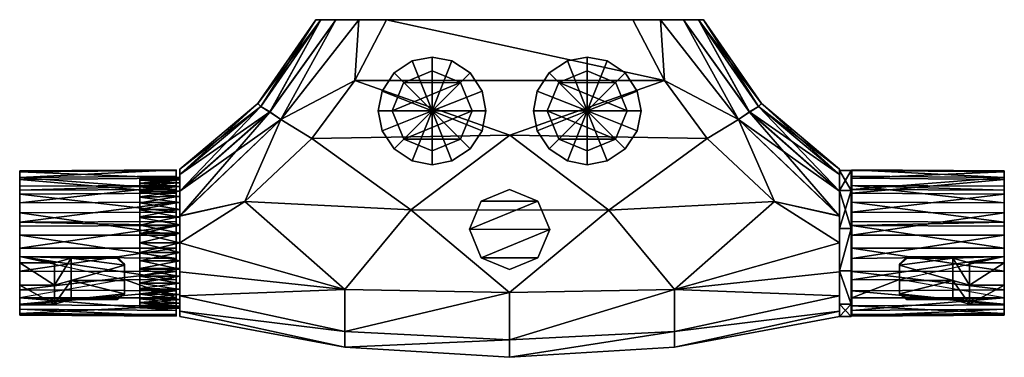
# Model space of a CAD drawing. Header units: millimetres. Extents: x -126 to 128, y -87 to 0.
import ezdxf

# ---------------------------------------------------------------- set-up
doc = ezdxf.new("R2010")
doc.units = ezdxf.units.MM
for name, color, linetype in [('BLUE', 169, 'Continuous'), ('CHROME01', 251, 'Continuous'), ('CHROME03', 251, 'Continuous'), ('RED', 26, 'Continuous')]:
    doc.layers.add(name, color=color, linetype=linetype)

msp = doc.modelspace()

# ---------------------------------------------------------------- meshes
at = {"layer": 'BLUE'}
mesh = msp.add_polyface(dxfattribs=at)
corners = [(85.02, -38.83, -3.54), (88.01, -38.83, -3.54), (85.02, -38.83, 3.54), (88.01, -38.83, 3.54), (88.01, -44.01, -13.38), (85.02, -44.01, -13.38), (88.01, -53.8, -18.64), (85.02, -53.8, -18.64), (88.01, -64.73, 17.57), (85.02, -64.73, 17.57), (88.01, -53.8, 18.64), (85.02, -53.8, 18.64), (88.01, -44.01, 13.38), (85.02, -44.01, 13.38)]
mesh.append_faces([[corners[k] for k in face] for face in [(2, 3, 1), (3, 2, 13)]], dxfattribs={"vtx0": -1, "vtx2": -1})
mesh.append_faces([[corners[k] for k in face] for face in [(4, 6, 5), (8, 10, 9), (10, 12, 11), (12, 3, 13)]], dxfattribs={"vtx1": -1})
mesh.append_faces([[corners[k] for k in face] for face in [(0, 2, 1), (1, 4, 0)]], dxfattribs={"vtx1": -1, "vtx2": -1})
mesh.append_faces([[corners[k] for k in face] for face in [(4, 5, 0), (6, 7, 5), (10, 11, 9), (12, 13, 11)]], dxfattribs={"vtx2": -1})
at = {"layer": 'CHROME01'}
mesh = msp.add_polyface(dxfattribs=at)
corners = [(-84.99, -50.57, 17.7), (-85, -57.51, 19), (-39.91, -15.66, 20.27), (-31.74, 0, 19.25), (-48.65, 0, 7.18), (-50, 0), (-64.94, -21.55), (-85, -38.5), (-50.95, -30.57, 20.64), (-68.29, -46.87, 20.15), (-44.79, 0, 13.36), (-85.01, -39.88, 7.12), (-38.87, 0, 17.59), (-85, -44.16, 13.55), (-64.12, -22.39, 7.48), (-61.79, -23.77, 12.84), (-58.96, -25.71, 16.78), (-85, -57.51, -19), (-38.87, 0, -17.61), (-31.74, 0, -19.25), (-85, -39.87, -7.11), (-68.29, -46.87, -20.15), (-39.91, -15.66, -20.27), (-85, -44.16, -13.55), (-48.66, 0, -7.18), (-44.79, 0, -13.36), (-85, -50.58, -17.7), (-50.95, -30.57, -20.64), (-64.12, -22.39, -7.47), (-61.8, -23.8, -12.94), (-58.96, -25.71, -16.78)]
mesh.append_faces([[corners[k] for k in face] for face in [(9, 0, 1), (12, 2, 3), (26, 21, 17), (22, 18, 19)]], dxfattribs={"vtx0": -1})
mesh.append_faces([[corners[k] for k in face] for face in [(11, 14, 7), (8, 16, 9), (4, 15, 10), (13, 15, 11), (10, 16, 12), (24, 28, 5), (20, 28, 23), (25, 29, 24), (23, 29, 26), (27, 30, 22)]], dxfattribs={"vtx0": -1, "vtx1": -1})
mesh.append_faces([[corners[k] for k in face] for face in [(6, 7, 14), (15, 4, 14), (15, 13, 16), (15, 14, 11), (6, 14, 4), (15, 16, 10), (9, 16, 0), (12, 16, 2), (6, 5, 28), (18, 22, 30), (25, 30, 29), (29, 28, 24), (29, 23, 28), (6, 28, 20)]], dxfattribs={"vtx0": -1, "vtx1": -1, "vtx2": -1})
mesh.append_faces([[corners[k] for k in face] for face in [(6, 4, 5), (6, 20, 7), (30, 27, 21), (30, 25, 18), (21, 26, 30)]], dxfattribs={"vtx0": -1, "vtx2": -1})
mesh.append_faces([[corners[k] for k in face] for face in [(8, 2, 16), (13, 0, 16), (30, 26, 29)]], dxfattribs={"vtx1": -1, "vtx2": -1})
mesh = msp.add_polyface(dxfattribs=at)
corners = [(85, -75.11, 7.12), (85, -71.12, 13.25), (85, -64.98, 17.47), (-85, -76.5), (-85, -75.12, 7.12), (-85, -71.12, 13.25), (-85, -64.98, 17.46), (-85, -57.51, 19), (85, -57.5, 19), (68.29, -46.87, 20.15), (-31.74, 0, 19.25), (31.74, 0, 19.25), (-39.91, -15.66, 20.27), (39.91, -15.66, 20.27), (-68.29, -46.87, 20.15), (50.95, -30.57, 20.64), (-50.95, -30.57, 20.64), (0.06, -29.74, 21.86), (0, -82.48, 13.73), (-42.5, -80.37, 12.67), (42.5, -80.37, 12.67), (42.5, -69.47, 19.87), (-42.5, -69.47, 19.87), (0, -70.32, 20.98), (25.53, -49.06, 22.12), (-25.47, -48.99, 22.13), (85, -75.11, -7.12), (85, -76.5), (0, -86.98), (42.5, -84.39), (85, -71.12, -13.25), (85, -64.98, -17.47), (-42.5, -84.39), (-85, -75.12, -7.12), (-85, -71.12, -13.25), (-85, -64.98, -17.46), (-85, -57.51, -19), (85, -57.5, -19), (68.29, -46.87, -20.15), (-31.74, 0, -19.25), (31.74, 0, -19.25), (-39.91, -15.66, -20.27), (39.91, -15.66, -20.27), (-68.29, -46.87, -20.15), (50.95, -30.57, -20.64), (-50.95, -30.57, -20.64), (0.06, -29.74, -21.86), (0, -82.48, -13.73), (-42.5, -80.37, -12.67), (42.5, -80.37, -12.67), (42.5, -69.47, -19.87), (-42.5, -69.47, -19.87), (0, -70.32, -20.98), (25.53, -49.06, -22.12), (-25.47, -48.99, -22.13)]
mesh.append_faces([[corners[k] for k in face] for face in [(29, 26, 27), (33, 32, 3), (42, 39, 40)]], dxfattribs={"vtx0": -1})
mesh.append_faces([[corners[k] for k in face] for face in [(44, 46, 42), (34, 48, 33), (35, 51, 34), (36, 51, 35), (43, 51, 36), (38, 53, 44), (41, 46, 45)]], dxfattribs={"vtx0": -1, "vtx1": -1})
mesh.append_faces([[corners[k] for k in face] for face in [(18, 19, 32), (20, 18, 28), (20, 29, 0), (21, 20, 1), (4, 32, 19), (5, 19, 22), (12, 17, 13), (23, 25, 22), (9, 24, 21), (23, 21, 24), (25, 23, 24), (24, 15, 17), (17, 16, 25), (24, 17, 25), (14, 22, 25), (21, 23, 18), (18, 20, 21), (23, 22, 19), (19, 18, 23), (47, 32, 48), (49, 28, 47), (49, 26, 29), (50, 30, 49), (33, 48, 32), (34, 51, 48), (41, 42, 46), (52, 51, 54), (38, 50, 53), (52, 53, 50), (54, 53, 52), (53, 46, 44), (46, 54, 45), (53, 54, 46), (43, 54, 51), (50, 47, 52), (47, 50, 49), (52, 48, 51), (48, 52, 47)]], dxfattribs={"vtx0": -1, "vtx1": -1, "vtx2": -1})
mesh.append_faces([[corners[k] for k in face] for face in [(18, 32, 28), (20, 28, 29), (20, 0, 1), (21, 1, 2), (21, 2, 8), (21, 8, 9), (13, 10, 12), (25, 16, 14), (47, 28, 32), (49, 29, 28), (49, 30, 26), (50, 31, 30), (50, 37, 31), (50, 38, 37), (42, 41, 39), (54, 43, 45)]], dxfattribs={"vtx0": -1, "vtx2": -1})
mesh.append_faces([[corners[k] for k in face] for face in [(15, 13, 17), (5, 4, 19), (6, 5, 22), (7, 6, 22), (14, 7, 22), (9, 15, 24), (12, 16, 17)]], dxfattribs={"vtx1": -1, "vtx2": -1})
mesh.append_faces([[corners[k] for k in face] for face in [(29, 27, 0), (4, 3, 32), (13, 11, 10)]], dxfattribs={"vtx2": -1})
mesh = msp.add_polyface(dxfattribs=at)
corners = [(44.79, 0, -13.37), (38.86, 0, -17.61), (-44.79, 0, 13.36), (-38.87, 0, 17.59), (-48.65, 0, 7.18), (-50, 0), (-48.66, 0, -7.18), (-44.79, 0, -13.36), (-38.87, 0, -17.61), (-31.74, 0, -19.25), (-31.74, 0, 19.25), (31.74, 0, -19.25), (31.74, 0, 19.25), (38.85, 0, 17.59), (44.79, 0, 13.37), (48.65, 0, 7.19), (50, 0), (48.66, 0, -7.19)]
mesh.append_faces([[corners[k] for k in face] for face in [(11, 0, 1), (10, 2, 3)]], dxfattribs={"vtx0": -1})
mesh.append_faces([[corners[k] for k in face] for face in [(12, 9, 10), (13, 11, 12), (14, 11, 13), (15, 11, 14), (16, 11, 15), (17, 11, 16), (0, 11, 17)]], dxfattribs={"vtx0": -1, "vtx1": -1})
mesh.append_faces([[corners[k] for k in face] for face in [(10, 4, 2), (10, 5, 4), (10, 6, 5), (10, 7, 6), (10, 8, 7), (10, 9, 8), (12, 11, 9)]], dxfattribs={"vtx0": -1, "vtx2": -1})
mesh = msp.add_polyface(dxfattribs=at)
corners = [(84.99, -50.57, 17.7), (85, -57.51, 19), (39.91, -15.66, 20.27), (31.74, 0, 19.25), (48.65, 0, 7.18), (50, 0), (64.94, -21.55), (85, -38.5), (50.95, -30.57, 20.64), (68.29, -46.87, 20.15), (44.79, 0, 13.36), (85.01, -39.88, 7.12), (38.87, 0, 17.59), (85, -44.16, 13.55), (64.12, -22.39, 7.48), (61.79, -23.77, 12.84), (58.96, -25.71, 16.78), (85, -57.51, -19), (38.87, 0, -17.61), (31.74, 0, -19.25), (85, -39.87, -7.11), (68.29, -46.87, -20.15), (39.91, -15.66, -20.27), (85, -44.16, -13.55), (48.66, 0, -7.18), (44.79, 0, -13.36), (85, -50.58, -17.7), (50.95, -30.57, -20.64), (64.12, -22.39, -7.47), (61.8, -23.8, -12.94), (58.96, -25.71, -16.78)]
mesh.append_faces([[corners[k] for k in face] for face in [(8, 16, 2), (13, 16, 0), (30, 29, 26)]], dxfattribs={"vtx0": -1, "vtx1": -1})
mesh.append_faces([[corners[k] for k in face] for face in [(6, 14, 7), (15, 14, 4), (15, 16, 13), (15, 11, 14), (6, 4, 14), (15, 10, 16), (9, 0, 16), (12, 2, 16), (6, 28, 5), (18, 30, 22), (25, 29, 30), (29, 24, 28), (29, 28, 23), (6, 20, 28)]], dxfattribs={"vtx0": -1, "vtx1": -1, "vtx2": -1})
mesh.append_faces([[corners[k] for k in face] for face in [(6, 5, 4), (6, 7, 20), (30, 21, 27), (30, 18, 25), (21, 30, 26)]], dxfattribs={"vtx0": -1, "vtx2": -1})
mesh.append_faces([[corners[k] for k in face] for face in [(11, 7, 14), (8, 9, 16), (4, 10, 15), (13, 11, 15), (10, 12, 16), (24, 5, 28), (20, 23, 28), (25, 24, 29), (23, 26, 29), (27, 22, 30)]], dxfattribs={"vtx1": -1, "vtx2": -1})
mesh.append_faces([[corners[k] for k in face] for face in [(9, 1, 0), (12, 3, 2), (26, 17, 21), (22, 19, 18)]], dxfattribs={"vtx2": -1})
mesh = msp.add_polyface(dxfattribs=at)
corners = [(-20, -37.38, 20.26), (-25.12, -36.4, 20.26), (-29.81, -33.31, 20.26), (-32.9, -28.61, 20.26), (-33.88, -23.5, 20.26), (-32.9, -18.39, 20.26), (-33.88, -23.5, 22.56), (-32.9, -18.39, 22.56), (-29.81, -13.69, 20.26), (-25.11, -10.6, 20.26), (-20, -9.62, 20.26), (-14.89, -10.6, 20.26), (-10.19, -13.69, 20.26), (-7.1, -18.39, 20.26), (-6.12, -23.5, 20.26), (-7.1, -28.61, 20.26), (-10.19, -33.31, 20.26), (-14.88, -36.4, 20.26), (-7.1, -28.61, 22.56), (-7.1, -18.39, 22.56), (-14.88, -10.61, 22.56), (-20, -9.62, 22.56), (-25.12, -10.61, 22.56), (-29.81, -13.69, 22.56), (-20, -23.5, 23.56), (-32.9, -28.61, 22.56), (-29.81, -33.31, 22.56), (-25.11, -36.4, 22.56), (-20, -37.38, 22.56), (-14.89, -36.4, 22.56), (-10.19, -33.31, 22.56), (-10.19, -13.69, 22.56), (-6.12, -23.5, 22.56)]
mesh.append_faces([[corners[k] for k in face] for face in [(27, 1, 28), (26, 2, 27), (25, 3, 26), (23, 8, 7), (22, 9, 23), (21, 10, 22), (20, 11, 21), (18, 15, 32), (30, 16, 18), (29, 24, 28), (21, 24, 20), (32, 24, 18), (6, 24, 7), (30, 24, 29), (31, 24, 19), (26, 24, 25), (23, 24, 22)]], dxfattribs={"vtx0": -1, "vtx1": -1})
mesh.append_faces([[corners[k] for k in face] for face in [(17, 29, 28), (6, 4, 3), (7, 5, 4), (31, 12, 11), (19, 13, 12), (32, 14, 13), (29, 17, 16)]], dxfattribs={"vtx0": -1, "vtx2": -1})
mesh.append_faces([[corners[k] for k in face] for face in [(0, 17, 28), (1, 0, 28), (2, 1, 27), (3, 2, 26), (25, 6, 3), (6, 7, 4), (8, 5, 7), (9, 8, 23), (10, 9, 22), (11, 10, 21), (20, 31, 11), (31, 19, 12), (19, 32, 13), (15, 14, 32), (16, 15, 18), (30, 29, 16), (31, 20, 24), (32, 19, 24), (30, 18, 24), (26, 27, 24), (27, 28, 24), (6, 25, 24), (23, 7, 24), (21, 22, 24)]], dxfattribs={"vtx1": -1, "vtx2": -1})
mesh = msp.add_polyface(dxfattribs=at)
corners = [(20, -37.38, 20.26), (25.12, -36.4, 20.26), (29.81, -33.31, 20.26), (32.9, -28.61, 20.26), (33.88, -23.5, 20.26), (32.9, -18.39, 20.26), (33.88, -23.5, 22.56), (32.9, -18.39, 22.56), (29.81, -13.69, 20.26), (25.11, -10.6, 20.26), (20, -9.62, 20.26), (14.89, -10.6, 20.26), (10.19, -13.69, 20.26), (7.1, -18.39, 20.26), (6.12, -23.5, 20.26), (7.1, -28.61, 20.26), (10.19, -33.31, 20.26), (14.88, -36.4, 20.26), (7.1, -28.61, 22.56), (7.1, -18.39, 22.56), (14.88, -10.61, 22.56), (20, -9.62, 22.56), (25.12, -10.61, 22.56), (29.81, -13.69, 22.56), (20, -23.5, 23.56), (32.9, -28.61, 22.56), (29.81, -33.31, 22.56), (25.11, -36.4, 22.56), (20, -37.38, 22.56), (14.89, -36.4, 22.56), (10.19, -33.31, 22.56), (10.19, -13.69, 22.56), (6.12, -23.5, 22.56)]
mesh.append_faces([[corners[k] for k in face] for face in [(0, 28, 17), (25, 3, 6), (6, 4, 7), (20, 11, 31), (31, 12, 19), (19, 13, 32), (30, 16, 29), (31, 24, 20), (32, 24, 19), (30, 24, 18), (26, 24, 27), (27, 24, 28), (6, 24, 25), (23, 24, 7), (21, 24, 22)]], dxfattribs={"vtx0": -1, "vtx1": -1})
mesh.append_faces([[corners[k] for k in face] for face in [(28, 0, 1), (27, 1, 2), (26, 2, 3), (7, 5, 8), (23, 8, 9), (22, 9, 10), (21, 10, 11), (32, 14, 15), (18, 15, 16)]], dxfattribs={"vtx0": -1, "vtx2": -1})
mesh.append_faces([[corners[k] for k in face] for face in [(28, 29, 17), (27, 28, 1), (26, 27, 2), (25, 26, 3), (3, 4, 6), (4, 5, 7), (23, 7, 8), (22, 23, 9), (21, 22, 10), (20, 21, 11), (11, 12, 31), (12, 13, 19), (13, 14, 32), (18, 32, 15), (30, 18, 16), (16, 17, 29), (29, 28, 24), (21, 20, 24), (32, 18, 24), (6, 7, 24), (30, 29, 24), (31, 19, 24), (26, 25, 24), (23, 22, 24)]], dxfattribs={"vtx1": -1, "vtx2": -1})
mesh = msp.add_polyface(dxfattribs=at)
corners = [(-20, -33.82, -28.95), (-27.34, -16.24, -28.95), (-20, -13.17, -28.95), (-30.32, -23.45, -28.95), (-27.3, -30.8, -28.95), (-12.7, -16.2, -28.95), (-9.67, -23.5, -28.95), (-12.7, -30.8, -28.95), (-20, -13.17, -19.35), (-27.34, -16.24, -19.35), (-30.32, -23.45, -19.35), (-27.3, -30.8, -19.35), (-20, -33.82, -19.35), (-12.7, -30.8, -19.35), (-9.67, -23.5, -19.35), (-12.7, -16.2, -19.35)]
mesh.append_faces([[corners[k] for k in face] for face in [(5, 1, 2)]], dxfattribs={"vtx0": -1})
mesh.append_faces([[corners[k] for k in face] for face in [(7, 4, 6), (15, 5, 8), (1, 9, 2), (3, 10, 1), (7, 13, 0), (5, 15, 6)]], dxfattribs={"vtx0": -1, "vtx1": -1})
mesh.append_faces([[corners[k] for k in face] for face in [(5, 3, 1), (6, 4, 3)]], dxfattribs={"vtx0": -1, "vtx2": -1})
mesh.append_faces([[corners[k] for k in face] for face in [(0, 4, 7), (4, 11, 3), (0, 12, 4)]], dxfattribs={"vtx1": -1})
mesh.append_faces([[corners[k] for k in face] for face in [(5, 6, 3), (10, 9, 1), (11, 10, 3), (7, 6, 13)]], dxfattribs={"vtx1": -1, "vtx2": -1})
mesh.append_faces([[corners[k] for k in face] for face in [(5, 2, 8), (9, 8, 2), (12, 11, 4), (13, 12, 0), (6, 14, 13), (15, 14, 6)]], dxfattribs={"vtx2": -1})
mesh = msp.add_polyface(dxfattribs=at)
corners = [(20, -33.82, -28.95), (27.34, -16.24, -28.95), (20, -13.17, -28.95), (30.32, -23.45, -28.95), (27.3, -30.8, -28.95), (12.7, -16.2, -28.95), (9.67, -23.5, -28.95), (12.7, -30.8, -28.95), (20, -13.17, -19.35), (27.34, -16.24, -19.35), (30.32, -23.45, -19.35), (27.3, -30.8, -19.35), (20, -33.82, -19.35), (12.7, -30.8, -19.35), (9.67, -23.5, -19.35), (12.7, -16.2, -19.35)]
mesh.append_faces([[corners[k] for k in face] for face in [(5, 3, 6), (7, 13, 6)]], dxfattribs={"vtx0": -1, "vtx1": -1})
mesh.append_faces([[corners[k] for k in face] for face in [(5, 1, 3), (1, 9, 10), (3, 10, 11)]], dxfattribs={"vtx0": -1, "vtx2": -1})
mesh.append_faces([[corners[k] for k in face] for face in [(0, 7, 4), (4, 3, 11), (0, 4, 12)]], dxfattribs={"vtx1": -1})
mesh.append_faces([[corners[k] for k in face] for face in [(3, 4, 6), (7, 6, 4), (15, 8, 5), (1, 2, 9), (3, 1, 10), (7, 0, 13), (5, 6, 15)]], dxfattribs={"vtx1": -1, "vtx2": -1})
mesh.append_faces([[corners[k] for k in face] for face in [(5, 2, 1), (8, 2, 5), (2, 8, 9), (4, 11, 12), (0, 12, 13), (13, 14, 6), (6, 14, 15)]], dxfattribs={"vtx2": -1})
mesh = msp.add_polyface(dxfattribs=at)
corners = [(-86, -66.99, 16.45), (-86, -61.49, 18.57), (-86, -55.52, 18.89), (-86, -49.62, 17.28), (-86, -38.88, 3.7), (-86, -44.69, 14.02), (-86, -40.86, 9.15), (-86, -38.66, -2.33), (-86, -40.35, -8.14), (-86, -42.72, -14.9), (-86, -51.98, -20.25), (-86, -47, -18.17), (-86, -53.02, -18.44), (-86, -43.76, -13.1), (-86, -58.87, -18.93), (-86, -64.9, -17.48), (-86, -73.76, -9.8), (-86, -74.92, 7.57), (-86, -75.99, -4.29), (-86, -76.41, 1.69), (-86, -71.67, 12.65), (-86, -69.84, -14.42), (-126.3, -66.36, 7.03), (-126.3, -69.09, 7.76), (-126.3, -70.65, 10.46), (-126.3, -73.19, 6.03), (-126.3, -74.27, 0.95), (-126.3, -73.8, -4.06), (-126.3, -72.05, -8.39), (-126.3, -67.94, -13.16), (-126.3, -61.85, -16.22), (-126.3, -55.05, -16.61), (-126.3, -49.1, -14.54), (-126.3, -44.33, -10.43), (-126.3, -41.27, -4.34), (-126.3, -40.88, 2.46), (-126.3, -42.95, 8.41), (-126.3, -45.83, 12.09), (-126.3, -49.93, 15.01), (-126.3, -54.87, 16.6), (-126.3, -59.98, 16.63), (-126.3, -58.42, 13.93), (-126.3, -59.15, 11.19), (-126.3, -71.64, 12.18), (-126.3, -74.62, 7.44), (-126.3, -76.09, 1.66), (-126.3, -75.67, -4.21), (-126.3, -73.48, -9.63), (-126.3, -69.63, -14.17), (-126.3, -64.77, -17.18), (-126.3, -58.84, -18.6), (-126.3, -53.19, -18.15), (-126.3, -52.17, -19.92), (-126.3, -40.65, -8), (-126.3, -38.98, -2.29), (-126.3, -39.2, 3.64), (-126.3, -44.91, 13.78), (-126.3, -49.75, 16.98), (-126.3, -55.55, 18.57), (-126.3, -60.97, 18.34), (-126.3, -43.93, -12.8), (-126.3, -47.18, -17.86), (-126.3, -42.91, -14.58), (-126.3, -41.15, 8.99), (-99.3, -66.94, 16.36)]
mesh.append_faces([[corners[k] for k in face] for face in [(0, 2, 1), (5, 4, 6), (4, 8, 7), (13, 11, 9), (11, 12, 10), (58, 40, 59)]], dxfattribs={"vtx0": -1})
mesh.append_faces([[corners[k] for k in face] for face in [(2, 4, 3), (8, 12, 13), (12, 8, 14), (14, 8, 15), (15, 8, 21), (21, 20, 16), (16, 20, 18), (17, 18, 20), (20, 2, 0), (22, 25, 23), (41, 38, 42), (42, 32, 22), (43, 25, 44), (44, 26, 45), (45, 27, 46), (46, 28, 47), (47, 29, 48), (48, 30, 49), (49, 30, 50), (50, 31, 51), (51, 32, 52), (60, 34, 53), (53, 34, 54), (54, 35, 55), (56, 38, 57), (57, 39, 58), (52, 32, 61), (61, 32, 62), (1, 59, 0), (2, 58, 1), (3, 57, 2), (5, 56, 3), (6, 63, 5), (4, 55, 6), (7, 54, 4), (8, 53, 7), (15, 49, 14), (21, 48, 15), (16, 47, 21), (18, 46, 16), (19, 45, 18), (17, 44, 19), (20, 43, 17), (0, 64, 20), (11, 61, 9)]], dxfattribs={"vtx0": -1, "vtx1": -1})
mesh.append_faces([[corners[k] for k in face] for face in [(11, 13, 12), (2, 8, 4), (20, 8, 2), (20, 21, 8), (25, 22, 26), (26, 22, 27), (27, 22, 28), (28, 22, 29), (29, 22, 30), (30, 22, 31), (31, 22, 32), (32, 42, 33), (33, 42, 34), (34, 42, 35), (35, 42, 36), (36, 42, 37), (37, 42, 38), (38, 41, 39), (40, 58, 39), (39, 57, 38), (38, 56, 37), (37, 56, 36), (36, 55, 35), (35, 54, 34), (34, 60, 33), (32, 51, 31), (31, 50, 30), (30, 48, 29), (29, 47, 28), (28, 46, 27), (27, 45, 26), (26, 44, 25), (32, 33, 60), (59, 64, 0), (64, 43, 20)]], dxfattribs={"vtx0": -1, "vtx1": -1, "vtx2": -1})
mesh.append_faces([[corners[k] for k in face] for face in [(39, 41, 40), (25, 43, 24), (36, 63, 55), (36, 56, 63)]], dxfattribs={"vtx0": -1, "vtx2": -1})
mesh.append_faces([[corners[k] for k in face] for face in [(51, 12, 50), (10, 52, 11), (13, 9, 60), (51, 52, 12)]], dxfattribs={"vtx1": -1})
mesh.append_faces([[corners[k] for k in face] for face in [(5, 3, 4), (24, 23, 25), (60, 62, 32), (58, 59, 1), (57, 58, 2), (56, 57, 3), (63, 56, 5), (55, 63, 6), (54, 55, 4), (53, 54, 7), (8, 13, 53), (49, 50, 14), (48, 49, 15), (47, 48, 21), (46, 47, 16), (45, 46, 18), (44, 45, 19), (43, 44, 17), (12, 14, 50), (52, 61, 11)]], dxfattribs={"vtx1": -1, "vtx2": -1})
mesh.append_faces([[corners[k] for k in face] for face in [(17, 19, 18), (13, 60, 53), (61, 62, 9), (9, 62, 60), (52, 10, 12)]], dxfattribs={"vtx2": -1})
mesh = msp.add_polyface(dxfattribs=at)
corners = [(-85, -74.24, -2.49), (-85, -74.43, 0.01), (-95.3, -74.25, 0.01), (-95.3, -74.07, -2.47), (-85, -73.78, -4.63), (-95.3, -73.61, -4.58), (-85, -73.07, -6.64), (-95.3, -72.91, -6.56), (-85, -72.1, -8.56), (-95.3, -71.95, -8.47), (-85, -70.86, -10.39), (-95.3, -70.72, -10.28), (-85, -69.53, -11.9), (-95.3, -69.4, -11.78), (-85, -67.96, -13.3), (-95.3, -67.85, -13.16), (-85, -66.15, -14.55), (-95.3, -66.06, -14.39), (-85, -64.31, -15.49), (-95.3, -64.23, -15.33), (-85, -62.1, -16.29), (-95.3, -62.05, -16.11), (-85, -59.97, -16.74), (-95.3, -59.94, -16.56), (-85, -57.5, -16.92), (-95.3, -57.5, -16.74), (-85, -55, -16.74), (-95.3, -55.03, -16.56), (-85, -52.86, -16.27), (-95.3, -52.91, -16.1), (-85, -50.86, -15.56), (-95.3, -50.93, -15.4), (-85, -48.93, -14.59), (-95.3, -49.02, -14.44), (-85, -47.1, -13.35), (-95.3, -47.21, -13.21), (-85, -45.59, -12.02), (-95.3, -45.71, -11.89), (-85, -44.19, -10.45), (-95.3, -44.33, -10.34), (-85, -42.95, -8.64), (-95.3, -43.1, -8.55), (-85, -42, -6.8), (-95.3, -42.16, -6.73), (-85, -41.21, -4.59), (-95.3, -41.38, -4.54), (-85, -40.75, -2.46), (-95.3, -40.93, -2.43), (-85, -40.57, 0.01), (-95.3, -40.75, 0.01), (-85, -40.76, 2.51), (-95.3, -40.93, 2.48), (-85, -41.22, 4.65), (-95.3, -41.39, 4.6), (-85, -41.93, 6.65), (-95.3, -42.09, 6.58), (-85, -42.9, 8.58), (-95.3, -43.05, 8.49), (-85, -44.14, 10.41), (-95.3, -44.28, 10.3), (-85, -45.47, 11.92), (-95.3, -45.6, 11.8), (-85, -47.04, 13.32), (-95.3, -47.15, 13.18), (-85, -48.85, 14.56), (-95.3, -48.94, 14.41), (-85, -50.69, 15.51), (-95.3, -50.77, 15.34), (-85, -52.9, 16.3), (-95.3, -52.95, 16.13), (-85, -55.03, 16.76), (-95.3, -55.06, 16.58), (-85, -57.5, 16.94), (-95.3, -57.5, 16.76), (-85, -60, 16.75), (-95.3, -59.97, 16.57), (-85, -62.14, 16.29), (-95.3, -62.09, 16.12), (-85, -64.14, 15.58), (-95.3, -64.07, 15.41), (-85, -66.07, 14.61), (-95.3, -65.98, 14.46), (-85, -67.9, 13.37), (-95.3, -67.79, 13.22), (-85, -69.41, 12.04), (-95.3, -69.29, 11.91), (-85, -70.81, 10.47), (-95.3, -70.67, 10.36), (-85, -72.05, 8.66), (-95.3, -71.9, 8.57), (-85, -73, 6.82), (-95.3, -72.84, 6.74), (-85, -73.79, 4.6), (-95.3, -73.62, 4.56), (-85, -74.25, 2.48), (-95.3, -74.07, 2.45)]
mesh.append_faces([[corners[k] for k in face] for face in [(1, 2, 3), (0, 3, 5), (4, 5, 7), (6, 7, 9), (8, 9, 11), (10, 11, 13), (12, 13, 15), (14, 15, 17), (16, 17, 19), (18, 19, 21), (20, 21, 23), (22, 23, 25), (24, 25, 27), (26, 27, 29), (28, 29, 31), (30, 31, 33), (32, 33, 35), (34, 35, 37), (36, 37, 39), (38, 39, 41), (40, 41, 43), (42, 43, 45), (44, 45, 47), (46, 47, 49), (48, 49, 51), (50, 51, 53), (52, 53, 55), (54, 55, 57), (56, 57, 59), (58, 59, 61), (60, 61, 63), (62, 63, 65), (64, 65, 67), (66, 67, 69), (68, 69, 71), (70, 71, 73), (72, 73, 75), (74, 75, 77), (76, 77, 79), (78, 79, 81), (80, 81, 83), (82, 83, 85), (84, 85, 87), (86, 87, 89), (88, 89, 91), (90, 91, 93), (92, 93, 95), (94, 95, 2)]], dxfattribs={"vtx0": -1, "vtx2": -1})
mesh.append_faces([[corners[k] for k in face] for face in [(0, 1, 3), (4, 0, 5), (6, 4, 7), (8, 6, 9), (10, 8, 11), (12, 10, 13), (14, 12, 15), (16, 14, 17), (18, 16, 19), (20, 18, 21), (22, 20, 23), (24, 22, 25), (26, 24, 27), (28, 26, 29), (30, 28, 31), (32, 30, 33), (34, 32, 35), (36, 34, 37), (38, 36, 39), (40, 38, 41), (42, 40, 43), (44, 42, 45), (46, 44, 47), (48, 46, 49), (50, 48, 51), (52, 50, 53), (54, 52, 55), (56, 54, 57), (58, 56, 59), (60, 58, 61), (62, 60, 63), (64, 62, 65), (66, 64, 67), (68, 66, 69), (70, 68, 71), (72, 70, 73), (74, 72, 75), (76, 74, 77), (78, 76, 79), (80, 78, 81), (82, 80, 83), (84, 82, 85), (86, 84, 87), (88, 86, 89), (90, 88, 91), (92, 90, 93), (94, 92, 95), (1, 94, 2)]], dxfattribs={"vtx1": -1, "vtx2": -1})
mesh = msp.add_polyface(dxfattribs=at)
corners = [(-85, -44.16, 13.55), (-85.01, -39.88, 7.12), (-85, -39.87, -7.11), (-85, -44.16, -13.55), (-85, -50.58, -17.7), (-85, -57.51, -19), (-85, -64.98, -17.46), (-85, -71.12, -13.25), (-85, -75.12, -7.12), (-85, -76.5), (-85, -75.12, 7.12), (-85, -71.12, 13.25), (-85, -64.98, 17.46), (-85, -38.5), (-85, -57.51, 19), (-84.99, -50.57, 17.7)]
mesh.append_faces([[corners[k] for k in face] for face in [(13, 0, 1), (4, 2, 3)]], dxfattribs={"vtx0": -1})
mesh.append_faces([[corners[k] for k in face] for face in [(5, 2, 4), (6, 2, 5), (7, 2, 6), (8, 2, 7), (9, 2, 8), (10, 2, 9), (11, 2, 10), (12, 2, 11), (14, 2, 12), (15, 13, 14), (0, 13, 15)]], dxfattribs={"vtx0": -1, "vtx1": -1})
mesh.append_faces([[corners[k] for k in face] for face in [(14, 13, 2)]], dxfattribs={"vtx0": -1, "vtx2": -1})
mesh = msp.add_polyface(dxfattribs=at)
corners = [(85, -44.16, -13.55), (85, -39.87, -7.11), (85.01, -39.88, 7.11), (85, -44.16, 13.55), (85, -50.57, 17.7), (85, -57.5, 19), (85, -64.98, 17.47), (85, -71.12, 13.25), (85, -75.11, 7.12), (85, -76.5), (85, -75.11, -7.12), (85, -71.12, -13.25), (85, -64.98, -17.47), (85, -38.5), (85, -57.5, -19), (85, -50.57, -17.7)]
mesh.append_faces([[corners[k] for k in face] for face in [(13, 0, 1), (4, 2, 3)]], dxfattribs={"vtx0": -1})
mesh.append_faces([[corners[k] for k in face] for face in [(5, 2, 4), (6, 2, 5), (7, 2, 6), (8, 2, 7), (9, 2, 8), (10, 2, 9), (11, 2, 10), (12, 2, 11), (14, 2, 12), (15, 13, 14), (0, 13, 15)]], dxfattribs={"vtx0": -1, "vtx1": -1})
mesh.append_faces([[corners[k] for k in face] for face in [(14, 13, 2)]], dxfattribs={"vtx0": -1, "vtx2": -1})
mesh = msp.add_polyface(dxfattribs=at)
corners = [(127.52, -66.36, 7.02), (127.52, -69.09, 7.75), (127.52, -70.65, 10.45), (127.52, -73.19, 6.02), (127.52, -74.27, 0.94), (127.52, -73.8, -4.07), (127.52, -72.05, -8.4), (127.52, -67.94, -13.17), (127.52, -61.85, -16.23), (127.52, -55.05, -16.62), (127.52, -49.1, -14.55), (127.52, -44.33, -10.44), (127.52, -41.27, -4.35), (127.52, -40.88, 2.45), (127.52, -42.95, 8.4), (127.52, -45.83, 12.08), (127.52, -49.93, 15), (127.52, -54.87, 16.59), (127.52, -59.98, 16.62), (127.52, -58.42, 13.92), (127.52, -59.15, 11.19), (127.52, -71.64, 12.17), (127.52, -74.62, 7.43), (127.52, -76.09, 1.65), (127.52, -75.67, -4.22), (127.52, -73.48, -9.64), (127.52, -69.63, -14.18), (127.52, -64.77, -17.19), (127.52, -58.84, -18.61), (127.52, -53.19, -18.15), (127.52, -52.17, -19.93), (127.52, -40.65, -8.01), (127.52, -38.98, -2.29), (127.52, -39.2, 3.63), (127.52, -44.91, 13.77), (127.52, -49.75, 16.97), (127.52, -55.55, 18.56), (127.52, -60.97, 18.33), (127.52, -43.93, -12.81), (127.52, -47.18, -17.87), (127.52, -42.91, -14.59), (127.52, -41.15, 8.98), (100.52, -66.94, 16.35), (88.22, -66.99, 16.44), (88.22, -61.49, 18.56), (88.22, -55.52, 18.88), (88.22, -49.62, 17.27), (88.22, -44.69, 14.01), (88.22, -40.86, 9.14), (88.22, -38.88, 3.69), (88.22, -38.66, -2.33), (88.22, -40.35, -8.15), (88.22, -43.76, -13.11), (88.22, -53.02, -18.45), (88.22, -58.87, -18.94), (88.22, -64.9, -17.49), (88.22, -69.84, -14.43), (88.22, -73.76, -9.81), (88.22, -75.99, -4.3), (88.22, -76.41, 1.68), (88.22, -74.92, 7.56), (88.22, -71.67, 12.64), (88.22, -47, -18.18), (88.22, -42.72, -14.91), (88.22, -51.98, -20.26)]
mesh.append_faces([[corners[k] for k in face] for face in [(2, 3, 1), (38, 10, 40), (51, 31, 52)]], dxfattribs={"vtx0": -1, "vtx1": -1})
mesh.append_faces([[corners[k] for k in face] for face in [(3, 4, 0), (4, 5, 0), (5, 6, 0), (6, 7, 0), (7, 8, 0), (8, 9, 0), (9, 10, 0), (10, 11, 20), (11, 12, 20), (12, 13, 20), (13, 14, 20), (14, 15, 20), (15, 16, 20), (16, 17, 19), (18, 17, 36), (17, 16, 35), (16, 15, 34), (15, 14, 34), (14, 13, 33), (13, 12, 32), (12, 11, 38), (10, 9, 29), (9, 8, 28), (8, 7, 26), (7, 6, 25), (6, 5, 24), (5, 4, 23), (4, 3, 22), (10, 38, 11), (43, 42, 37), (61, 21, 42)]], dxfattribs={"vtx0": -1, "vtx1": -1, "vtx2": -1})
mesh.append_faces([[corners[k] for k in face] for face in [(17, 18, 19), (3, 2, 21), (14, 33, 41), (14, 41, 34), (44, 37, 36), (45, 36, 35), (46, 35, 34), (47, 34, 41), (48, 41, 33), (49, 33, 32), (50, 32, 31), (54, 28, 27), (55, 27, 26), (56, 26, 25), (57, 25, 24), (58, 24, 23), (59, 23, 22), (60, 22, 21), (28, 54, 53), (62, 39, 30)]], dxfattribs={"vtx0": -1, "vtx2": -1})
mesh.append_faces([[corners[k] for k in face] for face in [(29, 28, 53), (64, 62, 30), (52, 38, 63), (29, 53, 30)]], dxfattribs={"vtx1": -1})
mesh.append_faces([[corners[k] for k in face] for face in [(0, 1, 3), (19, 20, 16), (20, 0, 10), (21, 22, 3), (22, 23, 4), (23, 24, 5), (24, 25, 6), (25, 26, 7), (26, 27, 8), (27, 28, 8), (28, 29, 9), (29, 30, 10), (38, 31, 12), (31, 32, 12), (32, 33, 13), (34, 35, 16), (35, 36, 17), (30, 39, 10), (39, 40, 10), (44, 43, 37), (45, 44, 36), (46, 45, 35), (47, 46, 34), (48, 47, 41), (49, 48, 33), (50, 49, 32), (51, 50, 31), (55, 54, 27), (56, 55, 26), (57, 56, 25), (58, 57, 24), (59, 58, 23), (60, 59, 22), (61, 60, 21), (43, 61, 42), (62, 63, 39)]], dxfattribs={"vtx1": -1, "vtx2": -1})
mesh.append_faces([[corners[k] for k in face] for face in [(36, 37, 18), (31, 38, 52), (63, 40, 39), (38, 40, 63), (53, 64, 30)]], dxfattribs={"vtx2": -1})
mesh = msp.add_polyface(dxfattribs=at)
corners = [(7.3, -46.75, -33.46), (-7.34, -46.79, -33.46), (0, -43.73, -33.46), (-10.32, -54, -33.46), (10.33, -54.05, -33.46), (-7.3, -61.35, -33.46), (7.3, -61.35, -33.46), (0, -64.38, -33.46), (7.3, -46.75, -22.32), (0, -43.73, -22.32), (-7.34, -46.79, -22.32), (-10.32, -54, -22.32), (-7.3, -61.35, -22.32), (0, -64.38, -22.32), (7.3, -61.36, -22.32), (10.33, -54.05, -22.32)]
mesh.append_faces([[corners[k] for k in face] for face in [(0, 1, 2)]], dxfattribs={"vtx0": -1})
mesh.append_faces([[corners[k] for k in face] for face in [(6, 5, 4), (8, 0, 9), (1, 10, 2), (3, 11, 1), (6, 14, 7), (0, 8, 4)]], dxfattribs={"vtx0": -1, "vtx1": -1})
mesh.append_faces([[corners[k] for k in face] for face in [(0, 3, 1), (4, 5, 3)]], dxfattribs={"vtx0": -1, "vtx2": -1})
mesh.append_faces([[corners[k] for k in face] for face in [(7, 5, 6), (5, 12, 3), (7, 13, 5)]], dxfattribs={"vtx1": -1})
mesh.append_faces([[corners[k] for k in face] for face in [(0, 4, 3), (11, 10, 1), (12, 11, 3), (6, 4, 14)]], dxfattribs={"vtx1": -1, "vtx2": -1})
mesh.append_faces([[corners[k] for k in face] for face in [(0, 2, 9), (10, 9, 2), (13, 12, 5), (14, 13, 7), (4, 15, 14), (8, 15, 4)]], dxfattribs={"vtx2": -1})
at = {"layer": 'CHROME03'}
mesh = msp.add_polyface(dxfattribs=at)
corners = [(-126.3, -62.62, 21.2), (-117.3, -62.62, 21.2), (-101.2, -72.09, 12.96), (-126.3, -60.97, 18.34), (-113.06, -61.42, 19.12), (-101.2, -61.42, 19.12), (-101.2, -61.08, 18.53), (-99.3, -66.94, 16.36), (-99.3, -67.15, 16.72), (-99.3, -70.65, 14.27), (-99.3, -70.39, 13.81), (-99.3, -63.28, 18.53), (-99.3, -63.01, 18.07), (-117.3, -73.29, 15.04), (-126.3, -73.29, 15.04), (-101.2, -71.75, 12.37), (-113.06, -72.09, 12.96), (-126.3, -71.64, 12.18), (-126.3, -66.36, 7.03), (-126.3, -59.15, 11.19), (-126.3, -58.42, 13.93), (-126.3, -68.4, 18.89), (-126.3, -69.09, 7.76), (-117.3, -68.4, 18.89), (-113.06, -67.15, 16.72)]
mesh.append_faces([[corners[k] for k in face] for face in [(16, 15, 2), (6, 4, 5), (21, 17, 14)]], dxfattribs={"vtx0": -1})
mesh.append_faces([[corners[k] for k in face] for face in [(15, 16, 17), (3, 4, 6), (4, 3, 1), (20, 17, 3), (17, 20, 22), (8, 24, 9), (24, 11, 4), (1, 23, 4), (23, 21, 13)]], dxfattribs={"vtx0": -1, "vtx1": -1})
mesh.append_faces([[corners[k] for k in face] for face in [(21, 3, 17)]], dxfattribs={"vtx0": -1, "vtx1": -1, "vtx2": -1})
mesh.append_faces([[corners[k] for k in face] for face in [(8, 7, 12), (9, 24, 16), (24, 23, 13), (23, 24, 4)]], dxfattribs={"vtx0": -1, "vtx2": -1})
mesh.append_faces([[corners[k] for k in face] for face in [(13, 14, 16), (15, 10, 2), (11, 8, 12), (11, 12, 5), (0, 3, 21), (18, 22, 19), (5, 4, 11), (16, 24, 13)]], dxfattribs={"vtx1": -1})
mesh.append_faces([[corners[k] for k in face] for face in [(14, 17, 16), (8, 9, 7), (20, 19, 22), (8, 11, 24), (1, 0, 23), (0, 21, 23)]], dxfattribs={"vtx1": -1, "vtx2": -1})
mesh.append_faces([[corners[k] for k in face] for face in [(3, 0, 1), (10, 9, 2), (9, 10, 7), (12, 6, 5), (16, 2, 9), (21, 14, 13)]], dxfattribs={"vtx2": -1})
mesh = msp.add_polyface(dxfattribs=at)
corners = [(127.52, -62.62, 21.19), (118.52, -62.62, 21.19), (102.42, -72.09, 12.95), (127.52, -60.97, 18.33), (114.28, -61.42, 19.12), (102.42, -61.42, 19.12), (102.42, -61.08, 18.53), (100.52, -66.94, 16.35), (100.52, -67.15, 16.72), (100.52, -70.65, 14.26), (100.52, -70.39, 13.8), (100.52, -63.28, 18.52), (100.52, -63.01, 18.06), (118.52, -73.29, 15.03), (127.52, -73.29, 15.03), (102.42, -71.75, 12.36), (114.28, -72.09, 12.95), (127.52, -71.64, 12.17), (127.52, -66.36, 7.02), (127.52, -59.15, 11.19), (127.52, -58.42, 13.92), (127.52, -68.4, 18.88), (127.52, -69.09, 7.75), (118.52, -68.4, 18.88), (114.28, -67.15, 16.72)]
mesh.append_faces([[corners[k] for k in face] for face in [(3, 1, 0), (16, 9, 2)]], dxfattribs={"vtx0": -1})
mesh.append_faces([[corners[k] for k in face] for face in [(14, 16, 17), (8, 7, 9), (20, 22, 19), (8, 24, 11), (1, 23, 0)]], dxfattribs={"vtx0": -1, "vtx1": -1})
mesh.append_faces([[corners[k] for k in face] for face in [(21, 17, 3)]], dxfattribs={"vtx0": -1, "vtx1": -1, "vtx2": -1})
mesh.append_faces([[corners[k] for k in face] for face in [(9, 16, 24), (23, 21, 0)]], dxfattribs={"vtx0": -1, "vtx2": -1})
mesh.append_faces([[corners[k] for k in face] for face in [(13, 16, 14), (15, 2, 10), (11, 12, 8), (11, 5, 12), (0, 21, 3), (18, 19, 22), (5, 11, 4), (16, 13, 24)]], dxfattribs={"vtx1": -1})
mesh.append_faces([[corners[k] for k in face] for face in [(15, 17, 16), (3, 6, 4), (4, 1, 3), (12, 7, 8), (20, 3, 17), (17, 22, 20), (8, 9, 24), (24, 4, 11), (13, 23, 24), (1, 4, 23), (4, 24, 23), (23, 13, 21)]], dxfattribs={"vtx1": -1, "vtx2": -1})
mesh.append_faces([[corners[k] for k in face] for face in [(16, 2, 15), (6, 5, 4), (2, 9, 10), (7, 10, 9), (5, 6, 12), (21, 14, 17), (13, 14, 21)]], dxfattribs={"vtx2": -1})
at = {"layer": 'RED'}
mesh = msp.add_polyface(dxfattribs=at)
corners = [(85.02, -64.73, -17.57), (88.01, -64.73, -17.57), (88.01, -53.8, -18.64), (85.02, -53.8, -18.64), (88.01, -64.73, 17.57), (85.02, -64.73, 17.57), (88.01, -73.25, -10.63), (85.02, -73.25, -10.63), (88.01, -76.5), (85.02, -76.5), (88.01, -73.25, 10.63), (85.02, -73.25, 10.63)]
mesh.append_faces([[corners[k] for k in face] for face in [(1, 0, 2), (1, 6, 0), (6, 8, 7), (8, 10, 9), (4, 5, 10)]], dxfattribs={"vtx1": -1})
mesh.append_faces([[corners[k] for k in face] for face in [(0, 3, 2), (6, 7, 0), (8, 9, 7), (10, 11, 9), (5, 11, 10)]], dxfattribs={"vtx2": -1})

doc.saveas('drawing.dxf')
